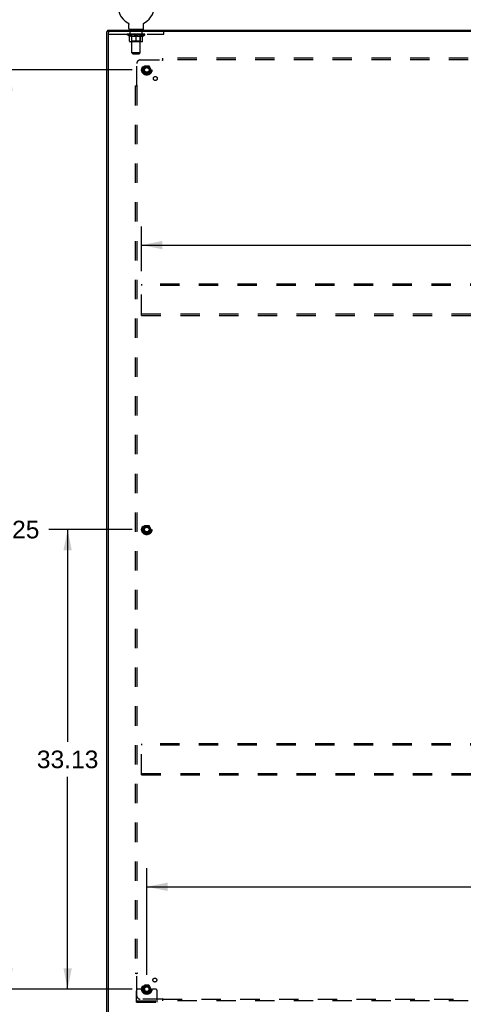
# Model space of a CAD drawing. Header units: inches. Extents: x 0 to 254, y 0 to 164.
# Tile 19 of 21: x 171 to 203, y 55 to 126. Entities that reach past the tile are written whole.
import ezdxf

# ---------------------------------------------------------------- set-up
doc = ezdxf.new("R2010")
doc.units = ezdxf.units.IN
doc.header["$LTSCALE"] = 13.971264
doc.header["$MEASUREMENT"] = 0
doc.linetypes.add('HIDDEN', pattern=[0.2, 0.1, -0.1])
doc.layers.get('0').update_dxf_attribs({"linetype": 'CONTINUOUS'})
for name, color, linetype in [('02___PRT_ALL_AXES', 7, 'CONTINUOUS'), ('DEFAULT_2', 8, 'HIDDEN'), ('DIMENSIONS', 7, 'CONTINUOUS')]:
    doc.layers.add(name, color=color, linetype=linetype)
doc.styles.get("Standard").update_dxf_attribs({"font": 'arial.ttf'})
doc.dimstyles.new('DIMSTYLE_1', dxfattribs={"dimtxt": 1.270115, "dimasz": 1.494253, "dimexe": 0.09, "dimexo": 0.07, "dimgap": 0.0425, "dimtad": 0, "dimtih": 1, "dimtoh": 1, "dimzin": 4, "dimdsep": 46, "dimtxsty": 'Standard', "dimblk": '_FILLED', "dimblk1": '_FILLED', "dimblk2": '_FILLED', "dimcen": 0.09, "dimazin": 1, "dimtfac": 1, "dimtdec": 3, "dimtofl": 0, "dimtmove": 0, "dimatfit": 3, "dimldrblk": '_FILLED', "dimfxl": 1, "dimtolj": 1, "dimtzin": 4, "dimarcsym": 0})

# ---------------------------------------------------------------- blocks, each defined once
blk = doc.blocks.new('_FILLED')
at = {"color": 0, "linetype": 'ByBlock'}
blk.add_solid([(0, 0), (-1, 0.2), (-1, -0.2)], dxfattribs=at)
blk = doc.blocks.new('*D1')
at = {"layer": 'DIMENSIONS', "color": 2, "linetype": 'Continuous'}
for p, q in [((179.23, 89.147), (173.222, 89.147)), ((174.567, 89.147), (174.567, 73.855)), ((174.567, 56.022), (174.567, 71.315)), ((179.23, 56.022), (173.222, 56.022))]:
    blk.add_line(p, q, dxfattribs=at)
at = {"layer": 'DIMENSIONS', "color": 2, "linetype": 'Continuous', "xscale": 1.4942528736, "yscale": 1.4942528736, "zscale": 1.4942528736}
for p, rotation in [((174.567, 89.147), 90), ((174.567, 56.022), 270)]:
    blk.add_blockref('_FILLED', p, dxfattribs=dict(at, rotation=rotation))
at = {"layer": 'DIMENSIONS', "color": 2, "linetype": 'Continuous', "insert": (174.567, 73.22), "char_height": 1.2701, "width": 4.43832, "attachment_point": 2, "line_spacing_factor": 0.9}
blk.add_mtext('33.13', dxfattribs=at)
blk = doc.blocks.new('*D2')
at = {"layer": 'DIMENSIONS', "color": 2, "linetype": 'Continuous'}
for p, q in [((179.23, 122.272), (168.97, 122.272)), ((170.315, 122.272), (170.315, 90.418)), ((170.315, 56.022), (170.315, 87.877)), ((179.23, 56.022), (168.97, 56.022))]:
    blk.add_line(p, q, dxfattribs=at)
at = {"layer": 'DIMENSIONS', "color": 2, "linetype": 'Continuous', "xscale": 1.4942528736, "yscale": 1.4942528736, "zscale": 1.4942528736}
for p, rotation in [((170.315, 122.272), 90), ((170.315, 56.022), 270)]:
    blk.add_blockref('_FILLED', p, dxfattribs=dict(at, rotation=rotation))
at = {"layer": 'DIMENSIONS', "color": 2, "linetype": 'Continuous', "insert": (170.315, 89.783), "char_height": 1.2701, "width": 4.43832, "attachment_point": 2, "line_spacing_factor": 0.9}
blk.add_mtext('66.25', dxfattribs=at)
blk = doc.blocks.new('*D3')
at = {"layer": 'DIMENSIONS', "color": 2, "linetype": 'Continuous'}
for p, q in [((180.276, 57.068), (180.276, 64.748)), ((246.526, 57.068), (246.526, 64.748)), ((180.276, 63.403), (210.547, 63.403)), ((246.526, 63.403), (216.255, 63.403))]:
    blk.add_line(p, q, dxfattribs=at)
at = {"layer": 'DIMENSIONS', "color": 2, "linetype": 'Continuous', "xscale": 1.4942528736, "yscale": 1.4942528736, "zscale": 1.4942528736, "rotation": 180}
blk.add_blockref('_FILLED', (180.276, 63.403), dxfattribs=at)
at = {"layer": 'DIMENSIONS', "color": 2, "linetype": 'Continuous', "xscale": 1.4942528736, "yscale": 1.4942528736, "zscale": 1.4942528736}
blk.add_blockref('_FILLED', (246.526, 63.403), dxfattribs=at)
at = {"layer": 'DIMENSIONS', "color": 2, "linetype": 'Continuous', "insert": (213.401, 64.038), "char_height": 1.2701, "width": 4.43832, "attachment_point": 2, "line_spacing_factor": 0.9}
blk.add_mtext('66.25', dxfattribs=at)
blk = doc.blocks.new('*D5')
at = {"layer": 'DIMENSIONS', "color": 2, "linetype": 'Continuous'}
for p, q in [((179.901, 107.777), (179.901, 110.992)), ((246.901, 107.777), (246.901, 110.992)), ((179.901, 109.647), (210.547, 109.647)), ((246.901, 109.647), (216.255, 109.647))]:
    blk.add_line(p, q, dxfattribs=at)
at = {"layer": 'DIMENSIONS', "color": 2, "linetype": 'Continuous', "xscale": 1.4942528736, "yscale": 1.4942528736, "zscale": 1.4942528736, "rotation": 180}
blk.add_blockref('_FILLED', (179.901, 109.647), dxfattribs=at)
at = {"layer": 'DIMENSIONS', "color": 2, "linetype": 'Continuous', "xscale": 1.4942528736, "yscale": 1.4942528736, "zscale": 1.4942528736}
blk.add_blockref('_FILLED', (246.901, 109.647), dxfattribs=at)
at = {"layer": 'DIMENSIONS', "color": 2, "linetype": 'Continuous', "insert": (213.401, 110.282), "char_height": 1.2701, "width": 4.43832, "attachment_point": 2, "line_spacing_factor": 0.9}
blk.add_mtext('67.00', dxfattribs=at)

msp = doc.modelspace()

# ---------------------------------------------------------------- linework, layer by layer
at = {"color": 7, "linetype": 'Continuous'}
for p, q in [((178.905, 125.666), (178.905, 125.666)), ((178.905, 125.666), (178.91, 125.664)), ((178.908, 125.665), (178.906, 125.666)), ((178.91, 125.664), (178.914, 125.661)), ((178.914, 125.661), (178.918, 125.658)), ((178.918, 125.658), (178.923, 125.655)), ((178.923, 125.655), (178.927, 125.652)), ((178.927, 125.652), (178.931, 125.649)), ((178.931, 125.649), (178.935, 125.645)), ((178.935, 125.645), (178.939, 125.642)), ((178.939, 125.642), (178.942, 125.638)), ((178.942, 125.638), (178.946, 125.634)), ((178.946, 125.634), (178.949, 125.63)), ((178.949, 125.63), (178.953, 125.626)), ((178.952, 125.626), (178.956, 125.622)), ((178.956, 125.622), (178.959, 125.617)), ((178.958, 125.617), (178.961, 125.613)), ((178.961, 125.613), (178.964, 125.608)), ((178.964, 125.609), (178.966, 125.604)), ((178.966, 125.604), (178.969, 125.599)), ((180.041, 125.599), (180.043, 125.604)), ((180.043, 125.604), (180.046, 125.609)), ((180.046, 125.608), (180.048, 125.613)), ((180.048, 125.613), (180.051, 125.617)), ((180.051, 125.617), (180.054, 125.622)), ((180.054, 125.622), (180.057, 125.626)), ((180.057, 125.626), (180.06, 125.63)), ((180.06, 125.63), (180.064, 125.634)), ((180.064, 125.634), (180.067, 125.638)), ((180.067, 125.638), (180.071, 125.642)), ((180.071, 125.642), (180.075, 125.645)), ((180.075, 125.645), (180.079, 125.649)), ((180.079, 125.649), (180.083, 125.652)), ((180.083, 125.652), (180.087, 125.655)), ((180.087, 125.655), (180.091, 125.658)), ((180.091, 125.658), (180.095, 125.661)), ((180.095, 125.661), (180.1, 125.664)), ((180.095, 125.661), (180.097, 125.662)), ((180.1, 125.664), (180.104, 125.666)), ((180.103, 125.666), (180.101, 125.665)), ((177.453, 125.043), (177.401, 125.043)), ((177.453, 125.147), (177.453, 125.043)), ((177.453, 125.147), (249.349, 125.147)), ((177.505, 125.043), (177.505, 124.981)), ((178.969, 125.599), (178.971, 125.594)), ((178.971, 125.594), (178.973, 125.589)), ((178.973, 125.59), (178.974, 125.585)), ((178.974, 125.585), (178.976, 125.58)), ((178.976, 125.58), (178.977, 125.574)), ((178.979, 125.569), (178.98, 125.564)), ((178.98, 125.564), (178.98, 125.559)), ((178.981, 125.554), (178.981, 125.549)), ((178.982, 125.544), (178.982, 125.539)), ((178.982, 125.246), (178.982, 125.539)), ((179.005, 125.177), (179.005, 125.147)), ((180.005, 125.177), (179.005, 125.177)), ((180.005, 125.177), (180.005, 125.147)), ((180.028, 125.246), (180.028, 125.539)), ((180.029, 125.559), (180.03, 125.564)), ((180.029, 125.554), (180.029, 125.559)), ((180.03, 125.564), (180.031, 125.569)), ((180.031, 125.569), (180.032, 125.575)), ((180.032, 125.574), (180.034, 125.58)), ((180.034, 125.58), (180.035, 125.585)), ((180.035, 125.585), (180.037, 125.59)), ((180.037, 125.589), (180.039, 125.594)), ((180.039, 125.594), (180.041, 125.599))]:
    msp.add_line(p, q, dxfattribs=at)
at = {"color": 3, "linetype": 'Continuous'}
for p, q in [((177.401, 53.251), (177.401, 125.043)), ((249.349, 125.043), (177.453, 125.043)), ((177.505, 53.314), (177.505, 124.981))]:
    msp.add_line(p, q, dxfattribs=at)
at = {"color": 7, "linetype": 'Continuous'}
for points in [[(178.977, 125.575), (178.979, 125.569), (178.98, 125.564)], [(178.98, 125.559), (178.981, 125.554), (178.981, 125.549), (178.982, 125.544)], [(180.028, 125.539), (180.028, 125.544), (180.028, 125.549), (180.029, 125.554)], [(180.028, 125.539), (180.028, 125.544), (180.028, 125.549)]]:
    msp.add_lwpolyline(points, dxfattribs=at)
for centre, radius, start, end in [((179.505, 126.805), 1.288, 297.70046, 242.29954), ((179.051, 125.246), 0.069, 180, 270), ((179.959, 125.246), 0.069, 270, 360)]:
    msp.add_arc(centre, radius, start, end, dxfattribs=at)
at = {"color": 3, "linetype": 'Continuous'}
msp.add_arc((177.567, 124.981), 0.0625, 90, 180, dxfattribs=at)
at = {"layer": '02___PRT_ALL_AXES', "color": 8, "linetype": 'HIDDEN'}
for p, q in [((179.067, 124.856), (179.067, 125.043)), ((179.942, 125.043), (179.067, 125.043)), ((179.942, 124.856), (179.942, 125.043)), ((179.942, 124.856), (179.067, 124.856))]:
    msp.add_line(p, q, dxfattribs=at)
for centre, radius in [((180.276, 122.272), 0.372), ((180.276, 122.272), 0.356), ((180.276, 122.272), 0.25), ((180.276, 122.272), 0.183), ((180.894, 121.654), 0.141), ((180.276, 89.147), 0.372), ((180.276, 89.147), 0.356), ((180.276, 89.147), 0.25), ((180.276, 89.147), 0.183), ((180.856, 56.678), 0.141), ((180.276, 56.022), 0.372), ((180.276, 56.022), 0.356), ((180.276, 56.022), 0.25), ((180.276, 56.022), 0.183)]:
    msp.add_circle(centre, radius, dxfattribs=at)
at = {"layer": 'DEFAULT_2', "color": 8, "linetype": 'HIDDEN'}
for p, q in [((178.905, 125.666), (178.905, 125.666)), ((178.913, 125.662), (178.914, 125.661)), ((180.104, 125.666), (180.105, 125.666)), ((180.105, 125.666), (180.104, 125.666)), ((179.192, 125.177), (179.192, 125.147)), ((179.205, 123.496), (179.205, 125.143)), ((179.805, 123.496), (179.805, 125.143)), ((179.817, 125.177), (179.817, 125.147)), ((181.505, 124.856), (181.505, 125.043)), ((177.505, 124.856), (181.505, 124.856)), ((178.872, 124.811), (178.872, 124.857)), ((179.031, 124.699), (178.872, 124.811)), ((180.138, 124.811), (178.872, 124.811)), ((178.881, 124.851), (178.881, 124.857)), ((178.89, 124.848), (178.89, 124.851)), ((178.89, 124.848), (180.12, 124.848)), ((178.899, 124.848), (178.899, 124.851)), ((178.9, 124.848), (178.9, 124.851)), ((178.91, 124.851), (178.91, 124.857)), ((178.926, 124.848), (178.926, 124.851)), ((178.928, 124.848), (178.928, 124.851)), ((178.956, 124.851), (178.956, 124.857)), ((178.971, 124.848), (178.971, 124.851)), ((178.974, 124.848), (178.974, 124.851)), ((179.178, 124.851), (178.977, 124.851)), ((179.02, 124.851), (179.02, 124.857)), ((179.021, 124.848), (179.021, 124.851)), ((179.022, 124.848), (179.022, 124.851)), ((179.025, 124.848), (179.025, 124.851)), ((179.031, 124.699), (179.041, 124.699)), ((179.032, 124.848), (179.032, 124.851)), ((179.032, 124.848), (179.032, 124.851)), ((179.035, 124.848), (179.035, 124.851)), ((179.039, 124.848), (179.039, 124.852)), ((179.041, 124.336), (179.041, 124.743)), ((179.043, 124.848), (179.043, 124.851)), ((179.057, 124.848), (179.057, 124.851)), ((179.075, 124.848), (179.075, 124.851)), ((179.076, 124.848), (179.076, 124.853)), ((179.931, 124.299), (179.078, 124.299)), ((179.096, 124.848), (179.096, 124.851)), ((179.096, 124.848), (179.096, 124.851)), ((179.098, 124.851), (179.098, 124.857)), ((179.107, 124.848), (179.107, 124.851)), ((179.112, 124.848), (179.112, 124.851)), ((179.121, 124.848), (179.121, 124.851)), ((179.132, 124.848), (179.132, 124.855)), ((179.148, 124.848), (179.148, 124.851)), ((179.151, 124.848), (179.151, 124.851)), ((179.192, 124.339), (179.152, 124.299)), ((179.178, 124.848), (179.178, 124.851)), ((179.245, 124.851), (179.183, 124.851)), ((179.184, 124.699), (179.364, 124.699)), ((179.188, 124.851), (179.188, 124.857)), ((179.192, 124.339), (179.192, 124.808)), ((179.818, 124.339), (179.192, 124.339)), ((179.195, 124.848), (179.195, 124.851)), ((179.2, 124.848), (179.2, 124.851)), ((179.206, 124.848), (179.206, 124.856)), ((179.21, 124.848), (179.21, 124.851)), ((179.221, 124.848), (179.221, 124.851)), ((179.245, 124.848), (179.245, 124.851)), ((179.32, 124.851), (179.261, 124.851)), ((179.281, 124.848), (179.281, 124.851)), ((179.288, 124.851), (179.288, 124.857)), ((179.292, 124.848), (179.292, 124.851)), ((179.294, 124.848), (179.294, 124.857)), ((179.297, 124.848), (179.297, 124.851)), ((179.304, 124.848), (179.304, 124.851)), ((179.32, 124.848), (179.32, 124.851)), ((179.4, 124.851), (179.346, 124.851)), ((179.359, 124.848), (179.359, 124.851)), ((179.39, 124.851), (179.468, 124.855)), ((179.395, 124.851), (179.395, 124.857)), ((179.395, 124.851), (179.395, 124.857)), ((179.395, 124.857), (179.395, 124.857)), ((179.395, 124.848), (179.395, 124.851)), ((179.399, 124.848), (179.399, 124.851)), ((179.4, 124.848), (179.4, 124.851)), ((179.401, 124.848), (179.401, 124.851)), ((179.436, 124.851), (179.5, 124.851)), ((179.441, 124.848), (179.441, 124.851)), ((179.447, 124.851), (179.447, 124.854)), ((179.468, 124.851), (179.468, 124.855)), ((179.484, 124.848), (179.484, 124.851)), ((179.502, 124.851), (179.502, 124.851)), ((179.502, 124.848), (179.502, 124.851)), ((179.502, 124.848), (179.502, 124.851)), ((179.505, 124.851), (179.505, 124.857)), ((179.505, 124.857), (179.619, 124.851)), ((179.505, 124.299), (179.505, 124.743)), ((179.507, 124.848), (179.507, 124.851)), ((179.507, 124.848), (179.507, 124.851)), ((179.507, 124.851), (179.507, 124.851)), ((179.526, 124.848), (179.526, 124.851)), ((179.526, 124.851), (179.574, 124.851)), ((179.568, 124.848), (179.568, 124.851)), ((179.609, 124.848), (179.609, 124.851)), ((179.609, 124.848), (179.609, 124.851)), ((179.609, 124.851), (179.664, 124.851)), ((179.61, 124.848), (179.61, 124.851)), ((179.614, 124.851), (179.614, 124.857)), ((179.614, 124.857), (179.615, 124.857)), ((179.614, 124.848), (179.614, 124.851)), ((179.615, 124.851), (179.615, 124.857)), ((179.646, 124.699), (179.826, 124.699)), ((179.651, 124.848), (179.651, 124.851)), ((179.69, 124.848), (179.69, 124.851)), ((179.69, 124.851), (179.749, 124.851)), ((179.705, 124.848), (179.705, 124.851)), ((179.713, 124.848), (179.713, 124.851)), ((179.715, 124.848), (179.715, 124.857)), ((179.718, 124.848), (179.718, 124.851)), ((179.721, 124.851), (179.721, 124.857)), ((179.729, 124.848), (179.729, 124.851)), ((179.765, 124.848), (179.765, 124.851)), ((179.765, 124.851), (179.827, 124.851)), ((179.789, 124.848), (179.789, 124.851)), ((179.8, 124.848), (179.8, 124.851)), ((179.804, 124.848), (179.804, 124.856)), ((179.81, 124.848), (179.81, 124.851)), ((179.815, 124.848), (179.815, 124.851)), ((179.818, 124.339), (179.818, 124.808)), ((179.818, 124.339), (179.857, 124.299)), ((179.821, 124.851), (179.821, 124.857)), ((179.832, 124.848), (179.832, 124.851)), ((179.832, 124.851), (180.033, 124.851)), ((179.859, 124.848), (179.859, 124.851)), ((179.862, 124.848), (179.862, 124.851)), ((179.877, 124.848), (179.877, 124.855)), ((179.889, 124.848), (179.889, 124.851)), ((179.898, 124.848), (179.898, 124.851)), ((179.902, 124.848), (179.902, 124.851)), ((179.912, 124.851), (179.912, 124.857)), ((179.913, 124.848), (179.913, 124.851)), ((179.913, 124.848), (179.913, 124.851)), ((179.934, 124.848), (179.934, 124.853)), ((179.934, 124.848), (179.934, 124.851)), ((179.952, 124.848), (179.952, 124.851)), ((179.966, 124.848), (179.966, 124.851)), ((179.968, 124.336), (179.968, 124.743)), ((179.968, 124.699), (179.979, 124.699)), ((179.971, 124.848), (179.971, 124.852)), ((179.974, 124.848), (179.974, 124.851)), ((179.978, 124.848), (179.978, 124.851)), ((179.978, 124.848), (179.978, 124.851)), ((179.979, 124.699), (180.138, 124.811)), ((179.985, 124.848), (179.985, 124.851)), ((179.988, 124.848), (179.988, 124.851)), ((179.989, 124.848), (179.989, 124.851)), ((179.99, 124.851), (179.99, 124.857)), ((180.036, 124.848), (180.036, 124.851)), ((180.039, 124.848), (180.039, 124.851)), ((180.053, 124.851), (180.053, 124.857)), ((180.082, 124.848), (180.082, 124.851)), ((180.084, 124.848), (180.084, 124.851)), ((180.1, 124.851), (180.1, 124.857)), ((180.11, 124.848), (180.11, 124.851)), ((180.111, 124.848), (180.111, 124.851)), ((180.12, 124.848), (180.12, 124.851)), ((180.128, 124.851), (180.128, 124.857)), ((180.138, 124.811), (180.138, 124.857)), ((179.274, 123.427), (179.205, 123.496)), ((179.805, 123.496), (179.205, 123.496)), ((179.736, 123.427), (179.805, 123.496)), ((179.274, 123.427), (179.736, 123.427)), ((179.807, 122.991), (181.397, 122.991)), ((181.415, 123.01), (181.408, 123.003)), ((181.432, 122.95), (181.432, 123.116)), ((245.37, 123.116), (181.432, 123.116)), ((245.37, 122.991), (181.432, 122.991)), ((179.557, 121.152), (179.557, 122.741)), ((180.113, 122.545), (179.958, 122.277)), ((179.958, 122.267), (180.113, 122)), ((180.43, 122.55), (180.121, 122.55)), ((180.593, 122.277), (180.439, 122.545)), ((180.439, 122), (180.593, 122.267)), ((180.43, 121.995), (180.121, 121.995)), ((179.432, 121.116), (179.432, 57.179)), ((179.432, 121.116), (179.598, 121.116)), ((179.557, 121.116), (179.557, 57.179)), ((179.901, 106.835), (179.901, 106.731)), ((246.901, 106.835), (179.901, 106.835)), ((179.901, 104.689), (179.901, 106.731)), ((246.901, 106.731), (179.901, 106.731)), ((179.901, 104.585), (179.901, 104.689)), ((179.901, 104.689), (246.901, 104.689)), ((179.901, 104.585), (246.901, 104.585)), ((180.113, 89.42), (179.958, 89.152)), ((180.43, 89.425), (180.121, 89.425)), ((180.593, 89.152), (180.439, 89.42)), ((179.958, 89.142), (180.113, 88.875)), ((180.43, 88.87), (180.121, 88.87)), ((180.439, 88.875), (180.593, 89.142)), ((179.901, 73.71), (179.901, 73.606)), ((246.901, 73.71), (179.901, 73.71)), ((179.901, 71.564), (179.901, 73.606)), ((246.901, 73.606), (179.901, 73.606)), ((179.901, 71.46), (179.901, 71.564)), ((179.901, 71.564), (246.901, 71.564)), ((179.901, 71.46), (246.901, 71.46)), ((179.432, 57.179), (179.598, 57.179)), ((179.538, 57.162), (179.545, 57.154)), ((179.557, 55.554), (179.557, 57.143)), ((180.113, 56.295), (179.958, 56.027)), ((180.43, 56.3), (180.121, 56.3)), ((180.593, 56.027), (180.439, 56.295)), ((179.526, 55.075), (179.526, 55.897)), ((179.74, 56.022), (179.651, 56.022)), ((179.861, 56.022), (179.74, 56.022)), ((180.101, 56.022), (179.861, 56.022)), ((179.958, 56.017), (180.113, 55.75)), ((180.43, 55.745), (180.121, 55.745)), ((180.439, 55.75), (180.593, 56.017)), ((180.451, 56.022), (180.69, 56.022)), ((180.812, 56.022), (180.69, 56.022)), ((180.901, 56.022), (180.812, 56.022)), ((181.026, 55.075), (181.026, 55.897)), ((179.526, 55.179), (181.026, 55.179)), ((179.526, 55.075), (181.026, 55.075)), ((179.773, 55.075), (179.773, 55.179)), ((181.397, 55.304), (179.807, 55.304)), ((180.029, 55.075), (180.029, 55.179)), ((180.523, 55.075), (180.523, 55.179)), ((180.779, 55.075), (180.779, 55.179)), ((181.432, 55.179), (181.432, 55.345)), ((181.432, 55.304), (245.37, 55.304)), ((245.37, 55.179), (181.432, 55.179))]:
    msp.add_line(p, q, dxfattribs=at)
for points in [[(179.191, 124.699), (179.167, 124.704), (179.142, 124.709), (179.117, 124.716), (179.092, 124.724), (179.067, 124.733), (179.041, 124.743)], [(179.041, 124.742), (179.066, 124.732), (179.09, 124.724), (179.114, 124.716), (179.137, 124.709), (179.16, 124.704), (179.184, 124.699)], [(179.505, 124.743), (179.479, 124.733), (179.453, 124.724), (179.428, 124.716), (179.403, 124.709), (179.378, 124.704), (179.354, 124.699)], [(179.364, 124.699), (179.387, 124.704), (179.41, 124.709), (179.433, 124.716), (179.457, 124.723), (179.481, 124.732), (179.505, 124.741)], [(179.656, 124.699), (179.631, 124.704), (179.606, 124.709), (179.581, 124.716), (179.556, 124.724), (179.531, 124.733), (179.505, 124.743)], [(179.505, 124.741), (179.529, 124.732), (179.553, 124.723), (179.577, 124.716), (179.6, 124.709), (179.623, 124.704), (179.646, 124.699)], [(179.968, 124.743), (179.942, 124.733), (179.917, 124.724), (179.892, 124.716), (179.867, 124.709), (179.843, 124.704), (179.818, 124.699)], [(179.826, 124.699), (179.849, 124.704), (179.873, 124.71), (179.896, 124.716), (179.92, 124.724), (179.944, 124.732), (179.968, 124.742)], [(181.408, 123.003), (181.406, 123.001), (181.404, 122.999), (181.402, 122.997), (181.4, 122.995), (181.398, 122.993), (181.397, 122.991)], [(181.41, 122.972), (181.407, 122.976), (181.405, 122.979), (181.404, 122.981), (181.403, 122.983), (181.401, 122.986), (181.4, 122.988), (181.398, 122.99), (181.397, 122.991)], [(181.432, 122.95), (181.43, 122.951), (181.428, 122.952), (181.427, 122.953), (181.425, 122.954), (181.424, 122.955), (181.422, 122.956), (181.421, 122.957), (181.419, 122.959), (181.418, 122.96), (181.416, 122.962), (181.415, 122.964), (181.414, 122.966), (181.412, 122.968), (181.411, 122.97), (181.41, 122.972)], [(181.432, 123.03), (181.43, 123.027), (181.428, 123.025), (181.427, 123.023), (181.425, 123.021), (181.423, 123.019), (181.422, 123.017), (181.42, 123.015), (181.418, 123.013), (181.417, 123.012), (181.415, 123.01)], [(179.518, 121.116), (179.521, 121.118), (179.523, 121.12), (179.525, 121.121), (179.528, 121.123), (179.53, 121.125), (179.531, 121.127), (179.533, 121.128), (179.535, 121.13), (179.537, 121.132), (179.538, 121.133), (179.543, 121.138)], [(179.543, 121.138), (179.545, 121.14), (179.547, 121.142), (179.55, 121.145), (179.552, 121.146), (179.554, 121.148), (179.555, 121.15), (179.557, 121.152)], [(179.572, 121.141), (179.569, 121.143), (179.567, 121.144), (179.565, 121.146), (179.563, 121.147), (179.561, 121.149), (179.559, 121.15), (179.557, 121.152)], [(179.598, 121.116), (179.597, 121.118), (179.596, 121.12), (179.596, 121.121), (179.595, 121.123), (179.594, 121.125), (179.592, 121.126), (179.591, 121.128), (179.59, 121.129), (179.588, 121.131), (179.586, 121.132), (179.584, 121.133), (179.583, 121.135), (179.581, 121.136), (179.579, 121.137), (179.576, 121.139), (179.572, 121.141)], [(179.518, 57.179), (179.521, 57.177), (179.523, 57.175), (179.525, 57.173), (179.528, 57.172), (179.53, 57.17), (179.531, 57.168), (179.533, 57.167), (179.535, 57.165), (179.537, 57.163), (179.538, 57.162)], [(179.545, 57.154), (179.547, 57.152), (179.55, 57.15), (179.552, 57.149), (179.554, 57.147), (179.555, 57.145), (179.557, 57.143)], [(179.576, 57.156), (179.572, 57.154), (179.569, 57.152), (179.567, 57.151), (179.565, 57.149), (179.563, 57.148), (179.561, 57.146), (179.559, 57.145), (179.557, 57.143)], [(179.598, 57.179), (179.597, 57.177), (179.596, 57.175), (179.596, 57.174), (179.595, 57.172), (179.594, 57.17), (179.592, 57.169), (179.591, 57.167), (179.59, 57.166), (179.588, 57.164), (179.586, 57.163), (179.584, 57.162), (179.583, 57.16), (179.581, 57.159), (179.579, 57.158), (179.576, 57.156)], [(181.407, 55.318), (181.405, 55.316), (181.404, 55.314), (181.403, 55.312), (181.401, 55.309), (181.4, 55.307), (181.398, 55.305), (181.397, 55.304)], [(181.41, 55.29), (181.408, 55.292), (181.406, 55.294), (181.404, 55.296), (181.402, 55.298), (181.4, 55.3), (181.398, 55.302), (181.397, 55.304)], [(181.432, 55.345), (181.43, 55.344), (181.428, 55.343), (181.427, 55.342), (181.425, 55.341), (181.424, 55.34), (181.422, 55.339), (181.421, 55.338), (181.419, 55.336), (181.418, 55.335), (181.416, 55.333), (181.415, 55.331), (181.414, 55.329), (181.412, 55.327), (181.411, 55.325), (181.41, 55.323), (181.407, 55.318)], [(181.432, 55.265), (181.43, 55.268), (181.428, 55.27), (181.427, 55.272), (181.425, 55.274), (181.423, 55.276), (181.422, 55.278), (181.42, 55.28), (181.418, 55.282), (181.417, 55.283), (181.415, 55.285), (181.41, 55.29)]]:
    msp.add_lwpolyline(points, dxfattribs=at)
for centre, radius in [((180.276, 122.272), 0.318), ((180.276, 122.272), 0.204), ((180.276, 122.272), 0.183), ((180.276, 122.272), 0.183), ((180.276, 122.272), 0.166), ((180.276, 89.147), 0.318), ((180.276, 89.147), 0.204), ((180.276, 89.147), 0.183), ((180.276, 89.147), 0.183), ((180.276, 89.147), 0.166), ((180.276, 56.022), 0.318), ((180.276, 56.022), 0.204), ((180.276, 56.022), 0.183), ((180.276, 56.022), 0.183), ((180.276, 56.022), 0.166)]:
    msp.add_circle(centre, radius, dxfattribs=at)
for centre, radius, start, end in [((179.17, 125.143), 0.0345, 0, 90), ((179.839, 125.143), 0.0345, 90, 180), ((179.078, 124.336), 0.0371, 180, 270), ((179.152, 124.808), 0.0398, 0, 90), ((179.857, 124.808), 0.0398, 90, 180), ((179.931, 124.336), 0.0371, 270, 360), ((179.807, 122.741), 0.25, 90, 180), ((179.967, 122.272), 0.01, 150.01268, 209.98829), ((180.121, 122.54), 0.01, 90.01235, 149.98915), ((180.43, 122.54), 0.01, 30.01204, 89.98872), ((180.585, 122.272), 0.01, 330.01268, 29.98829), ((180.121, 122.005), 0.01, 210.01204, 269.98872), ((180.43, 122.005), 0.01, 270.01235, 329.98915), ((180.121, 89.415), 0.01, 90.01235, 149.98915), ((180.43, 89.415), 0.01, 30.01204, 89.98872), ((179.967, 89.147), 0.01, 150.01268, 209.98829), ((180.121, 88.88), 0.01, 210.01204, 269.98872), ((180.43, 88.88), 0.01, 270.01235, 329.98915), ((180.585, 89.147), 0.01, 330.01268, 29.98829), ((180.121, 56.29), 0.01, 90.01235, 149.98915), ((180.43, 56.29), 0.01, 30.01204, 89.98872), ((179.651, 55.897), 0.125, 90, 180), ((179.807, 55.554), 0.25, 180, 270), ((179.967, 56.022), 0.01, 150.01268, 209.98829), ((180.276, 56.022), 0.175, 180, 360), ((180.121, 55.755), 0.01, 210.01204, 269.98872), ((180.43, 55.755), 0.01, 270.01235, 329.98915), ((180.585, 56.022), 0.01, 330.01268, 29.98829), ((180.901, 55.897), 0.125, 0, 90)]:
    msp.add_arc(centre, radius, start, end, dxfattribs=at)
for centre, major_axis, ratio, start_param, end_param in [((179.505, 124.857), (0.633, 0.007), 0.05963, 2.96643, 3.140963), ((178.852, 124.846), (0.198, 0), 0.060556, 0.430652, 1.470503), ((179.505, 124.857), (0.633, 0), 0.060556, 3.141593, 3.316126), ((178.852, 124.839), (0.198, 0.002), 0.05963, 1.376596, 1.469874), ((179.505, 124.857), (0.633, 0.013), 0.05688, 2.791345, 2.965878), ((178.827, 124.846), (0.198, 0.002), 0.05963, 0.25549, 1.295341), ((178.896, 124.846), (0.198, -0.002), 0.05963, 0.605815, 1.645666), ((179.505, 124.857), (0.633, -0.007), 0.05963, -2.96643, -2.791898), ((178.896, 124.839), (0.198, 0), 0.060556, 1.551758, 1.645036), ((178.827, 124.839), (0.198, 0.004), 0.05688, 1.20151, 1.294789), ((178.897, 124.841), (0.164, 0.002), 0.05963, 1.065228, 1.614276), ((178.877, 124.841), (0.164, 0.003), 0.05688, 0.890143, 1.43919), ((178.935, 124.841), (0.164, 0), 0.060556, 1.240391, 1.789438), ((179.505, 124.857), (0.633, 0.019), 0.052395, 2.616403, 2.790936), ((178.824, 124.846), (0.198, 0.004), 0.05688, 0.080405, 1.120256), ((178.958, 124.846), (0.198, -0.004), 0.05688, 0.7809, 1.820751), ((179.505, 124.857), (0.633, -0.013), 0.05688, -2.791345, -2.616812), ((178.958, 124.839), (0.198, -0.002), 0.05963, 1.72692, 1.820198), ((178.824, 124.839), (0.198, 0.006), 0.052395, 1.026568, 1.119847), ((178.877, 124.841), (0.164, 0.005), 0.052395, 0.715201, 1.264248), ((178.991, 124.841), (0.164, -0.002), 0.05963, 1.415553, 1.9646), ((179.505, 124.857), (0.633, 0.025), 0.046319, 2.441654, 2.616187), ((179.038, 124.846), (0.198, -0.006), 0.052395, 0.955842, 1.995693), ((179.505, 124.857), (0.633, -0.019), 0.052395, -2.616403, -2.44187), ((178.841, 124.846), (0.198, 0.006), 0.052395, -0.094537, 0.945314), ((179.038, 124.839), (0.198, -0.004), 0.05688, 1.902006, 1.995284), ((178.841, 124.839), (0.198, 0.008), 0.046319, 0.851819, 0.945098), ((178.895, 124.841), (0.164, 0.006), 0.046319, 0.540452, 1.089499), ((179.062, 124.841), (0.164, -0.003), 0.05688, 1.590638, 2.139686), ((179.505, 124.857), (0.633, 0.029), 0.038841, 2.267123, 2.441656), ((179.131, 124.846), (0.198, -0.008), 0.046319, 1.130591, 2.170442), ((178.878, 124.846), (0.198, 0.008), 0.046319, -0.269286, 0.770565), ((179.505, 124.857), (0.633, -0.025), 0.046319, -2.441654, -2.267121), ((179.131, 124.839), (0.198, -0.006), 0.052395, 2.076947, 2.170226), ((178.878, 124.839), (0.198, 0.009), 0.038841, 0.677289, 0.770567), ((178.932, 124.841), (0.164, 0.008), 0.038841, 0.365921, 0.914969), ((179.146, 124.841), (0.164, -0.005), 0.052395, 1.76558, 2.314627), ((179.505, 124.857), (0.633, 0.033), 0.030195, 2.09281, 2.267343), ((179.236, 124.846), (0.198, -0.009), 0.038841, 1.305122, 2.344973), ((178.934, 124.846), (0.198, 0.009), 0.038841, -0.443817, 0.596034), ((179.505, 124.857), (0.633, -0.029), 0.038841, -2.267123, -2.092591), ((179.236, 124.839), (0.198, -0.008), 0.046319, 2.251696, 2.344975), ((178.934, 124.839), (0.198, 0.01), 0.030195, 0.502975, 0.596254), ((178.986, 124.841), (0.164, 0.009), 0.030195, 0.191608, 0.740655), ((179.242, 124.841), (0.164, -0.006), 0.046319, 1.940329, 2.489376), ((179.007, 124.846), (0.198, 0.01), 0.030195, -0.61813, 0.421721), ((179.505, 124.857), (0.633, 0.036), 0.020645, 1.918687, 2.09322), ((179.349, 124.846), (0.198, -0.01), 0.030195, 1.479435, 2.519286), ((179.505, 124.857), (0.633, -0.033), 0.030195, -2.09281, -1.918277), ((179.349, 124.839), (0.198, -0.009), 0.038841, 2.426227, 2.519505), ((179.007, 124.839), (0.198, 0.011), 0.020645, 0.328852, 0.422131), ((179.056, 124.841), (0.164, 0.009), 0.020645, 0.017485, 0.566532), ((179.345, 124.841), (0.164, -0.008), 0.038841, 2.11486, 2.663907), ((179.096, 124.846), (0.198, 0.011), 0.020645, -0.792253, 0.247598), ((179.505, 124.857), (0.633, 0.038), 0.010478, 1.744704, 1.919237), ((179.467, 124.846), (0.198, -0.011), 0.020645, 1.653558, 2.693409), ((179.505, 124.857), (0.633, -0.036), 0.020645, -1.918687, -1.744154), ((179.467, 124.839), (0.198, -0.01), 0.030195, 2.60054, 2.693819), ((179.096, 124.839), (0.198, 0.012), 0.010478, 0.154869, 0.248148), ((179.14, 124.841), (0.164, 0.01), 0.010478, 6.126688, 6.675735), ((179.454, 124.841), (0.164, -0.009), 0.030195, 2.289173, 2.83822), ((179.197, 124.846), (0.198, 0.012), 0.010478, -0.966236, -0.000846), ((179.586, 124.846), (0.198, -0.012), 0.010478, 1.827541, 2.867392), ((179.505, 124.857), (0.633, -0.038), 0.010478, -1.744704, -1.570171), ((179.586, 124.839), (0.198, -0.011), 0.020645, 2.774664, 2.867942), ((179.564, 124.841), (0.164, -0.009), 0.020645, 2.463296, 3.012344), ((179.424, 124.846), (0.198, 0.012), 0.010478, 0.274201, 1.314052), ((179.338, 124.841), (0.164, 0.01), 0.010478, -0.000298, 0.504314), ((179.308, 124.839), (0.198, 0.012), 0.010478, 0.192946, 0.399283), ((179.505, 124.857), (0.633, 0.038), 0.010478, -1.578586, -1.396888), ((179.702, 124.839), (0.198, -0.012), 0.010478, 2.948646, 3.041925), ((179.672, 124.841), (0.164, -0.01), 0.010478, 2.637279, 3.142076), ((179.543, 124.846), (0.198, 0.011), 0.020645, 0.448184, 1.488034), ((179.446, 124.841), (0.164, 0.009), 0.020645, 0.129249, 0.678296), ((179.424, 124.839), (0.198, 0.011), 0.020645, 0.273651, 0.366929), ((179.812, 124.846), (0.198, -0.012), 0.010478, -3.140747, -2.175357), ((179.505, 124.857), (0.633, 0.036), 0.020645, -1.397439, -1.222906), ((179.505, 124.857), (0.633, -0.038), 0.010478, 1.222355, 1.396888), ((179.661, 124.846), (0.198, 0.01), 0.030195, 0.622307, 1.662158), ((179.556, 124.841), (0.164, 0.009), 0.030195, 0.303372, 0.852419), ((179.869, 124.841), (0.164, -0.01), 0.010478, 2.749043, 3.29809), ((179.913, 124.846), (0.198, -0.011), 0.020645, 2.893995, 3.933846), ((179.543, 124.839), (0.198, 0.01), 0.030195, 0.447774, 0.541052), ((179.913, 124.839), (0.198, -0.012), 0.010478, 2.893445, 2.986723), ((179.505, 124.857), (0.633, 0.033), 0.030195, -1.223315, -1.048783), ((179.505, 124.857), (0.633, -0.036), 0.020645, 1.048373, 1.222906), ((179.774, 124.846), (0.198, 0.009), 0.038841, 0.79662, 1.836471), ((179.664, 124.841), (0.164, 0.008), 0.038841, 0.477686, 1.026733), ((179.953, 124.841), (0.164, -0.009), 0.020645, 2.57506, 3.124108), ((180.002, 124.846), (0.198, -0.01), 0.030195, 2.719872, 3.759723), ((179.878, 124.846), (0.198, 0.008), 0.046319, 0.971151, 2.011002), ((179.661, 124.839), (0.198, 0.009), 0.038841, 0.622087, 0.715366), ((180.002, 124.839), (0.198, -0.011), 0.020645, 2.719462, 2.812741), ((179.505, 124.857), (0.633, 0.029), 0.038841, -1.049002, -0.874469), ((179.505, 124.857), (0.633, -0.033), 0.030195, 0.87425, 1.048783), ((179.768, 124.841), (0.164, 0.006), 0.046319, 0.652216, 1.201263), ((179.972, 124.846), (0.198, 0.006), 0.052395, 1.1459, 2.185751), ((180.023, 124.841), (0.164, -0.009), 0.030195, 2.400937, 2.949985), ((180.076, 124.846), (0.198, -0.009), 0.038841, 2.545558, 3.585409), ((179.863, 124.841), (0.164, 0.005), 0.052395, 0.826965, 1.376012), ((179.774, 124.839), (0.198, 0.008), 0.046319, 0.796618, 0.889896), ((180.076, 124.839), (0.198, -0.01), 0.030195, 2.545339, 2.638617), ((180.051, 124.846), (0.198, 0.004), 0.05688, 1.320842, 2.360692), ((179.505, 124.857), (0.633, 0.025), 0.046319, -0.874471, -0.699939), ((179.505, 124.857), (0.633, -0.029), 0.038841, 0.699936, 0.874469), ((180.132, 124.846), (0.198, -0.008), 0.046319, 2.371028, 3.410879), ((180.078, 124.841), (0.164, -0.008), 0.038841, 2.226624, 2.775671), ((180.114, 124.846), (0.198, 0.002), 0.05963, 1.495927, 2.535778), ((179.948, 124.841), (0.164, 0.003), 0.05688, 1.001907, 1.550954), ((180.169, 124.846), (0.198, -0.006), 0.052395, 2.196279, 3.23613), ((179.878, 124.839), (0.198, 0.006), 0.052395, 0.971367, 1.064645), ((180.115, 124.841), (0.164, -0.006), 0.046319, 2.052093, 2.601141), ((180.158, 124.846), (0.198, 0), 0.060556, 1.671089, 2.71094), ((180.132, 124.839), (0.198, -0.009), 0.038841, 2.371026, 2.464304), ((180.186, 124.846), (0.198, -0.004), 0.05688, 2.021337, 3.061188), ((179.505, 124.857), (0.633, 0.019), 0.052395, -0.699723, -0.52519), ((179.505, 124.857), (0.633, -0.025), 0.046319, 0.525406, 0.699939), ((180.182, 124.846), (0.198, -0.002), 0.05963, 1.846251, 2.886102), ((180.019, 124.841), (0.164, 0.002), 0.05963, 1.176993, 1.72604), ((180.133, 124.841), (0.164, -0.005), 0.052395, 1.877344, 2.426392), ((180.074, 124.841), (0.164, 0), 0.060556, 1.352155, 1.901202), ((180.132, 124.841), (0.164, -0.003), 0.05688, 1.702402, 2.25145), ((180.113, 124.841), (0.164, -0.002), 0.05963, 1.527317, 2.076364), ((179.972, 124.839), (0.198, 0.004), 0.05688, 1.146309, 1.239587), ((180.169, 124.839), (0.198, -0.008), 0.046319, 2.196495, 2.289773), ((179.505, 124.857), (0.633, 0.013), 0.05688, -0.524781, -0.350248), ((179.505, 124.857), (0.633, -0.019), 0.052395, 0.350657, 0.52519), ((180.051, 124.839), (0.198, 0.002), 0.05963, 1.321394, 1.414673), ((180.186, 124.839), (0.198, -0.006), 0.052395, 2.021746, 2.115024), ((179.505, 124.857), (0.633, 0.007), 0.05963, -0.349695, -0.175162), ((179.505, 124.857), (0.633, -0.013), 0.05688, 0.175715, 0.350248), ((180.114, 124.839), (0.198, 0), 0.060556, 1.496556, 1.589835), ((180.182, 124.839), (0.198, -0.004), 0.05688, 1.846804, 1.940083), ((180.158, 124.839), (0.198, -0.002), 0.05963, 1.671719, 1.764997), ((179.505, 124.857), (0.633, 0), 0.060556, -0.174533, 0), ((179.505, 124.857), (0.633, -0.007), 0.05963, 0.000629, 0.175162)]:
    msp.add_ellipse(centre, major_axis=major_axis, ratio=ratio, start_param=start_param, end_param=end_param, dxfattribs=at)

# ---------------------------------------------------------------- dimensions: what is measured, and where the dimension line sits
at = {"layer": 'DIMENSIONS', "color": 2, "linetype": 'Continuous'}
for base, p1, p2, angle, picture, middle in [((170.315, 122.272), (179.3, 56.022), (179.3, 122.272), 90, '*D2', (170.309, 89.14)), ((179.901, 109.647), (246.901, 107.707), (179.901, 107.707), 180, '*D5', (213.391, 109.64)), ((174.567056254, 89.147478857), (179.299802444, 56.022478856), (179.299802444, 89.147478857), 90, '*D1', (174.564360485, 72.577896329)), ((180.276, 63.403), (246.526, 56.998), (180.276, 56.998), 180, '*D3', (213.396, 63.396))]:
    dim = msp.add_linear_dim(base=base, p1=p1, p2=p2, angle=angle, dimstyle='DIMSTYLE_1', dxfattribs=at)
    dim.commit()
    dim.dimension.update_dxf_attribs({"geometry": picture, "text_midpoint": middle, "dimtype": 160})

doc.saveas('drawing.dxf')
